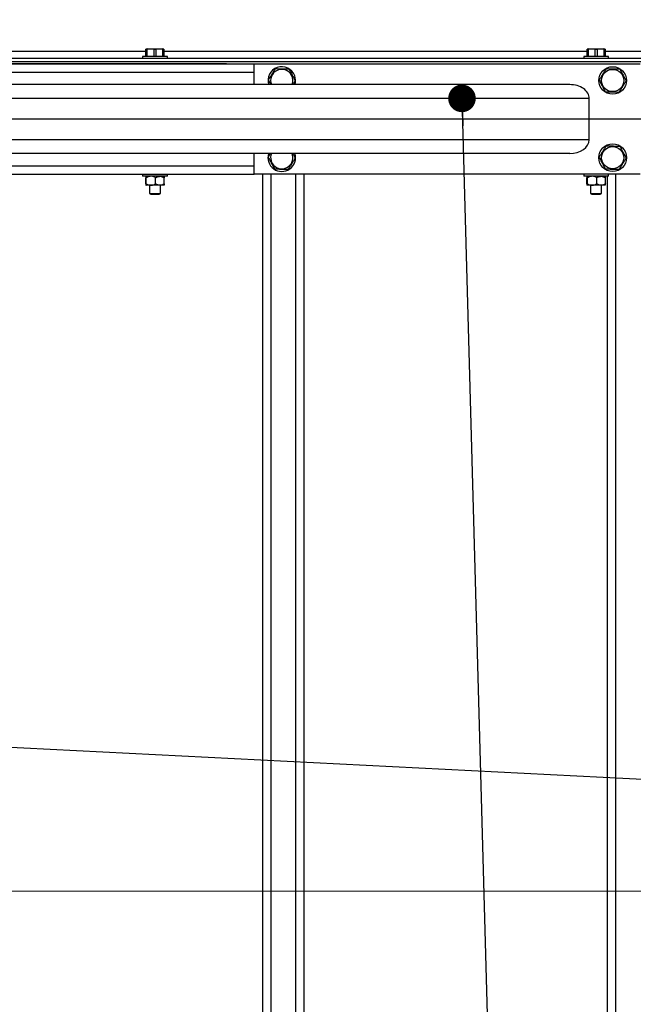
# Model space of a CAD drawing. Header units: millimetres. Extents: x 5 to 589, y 5 to 415.
# Tile 13 of 76: x 62 to 84, y 334 to 370. Entities that reach past the tile are written whole.
import ezdxf

# ---------------------------------------------------------------- set-up
doc = ezdxf.new("R2010")
doc.units = ezdxf.units.MM
doc.layers.add('COTES', color=1, linetype='Continuous')
doc.layers.add('NOTES', color=6, linetype='Continuous')
doc.layers.add('TRAIT-FORT', color=4, linetype='Continuous', lineweight=25)
doc.styles.add('SLDTEXTSTYLE0', font='TXT', dxfattribs={"width": 0.75})
doc.styles.add('SLDTEXTSTYLE10', font='TXT', dxfattribs={"width": 0.6875})
doc.dimstyles.new('SLDDIMSTYLE0', dxfattribs={"dimtxt": 3, "dimasz": 2, "dimexe": 0, "dimexo": 0.0625, "dimgap": 0.75, "dimtad": 1, "dimlfac": 20, "dimrnd": 1e-09, "dimzin": 12, "dimdsep": 46, "dimtxsty": 'SLDTEXTSTYLE0', "dimsah": 1, "dimcen": 0.09, "dimadec": 0, "dimazin": 3, "dimtfac": 1, "dimtofl": 0, "dimtmove": 0, "dimatfit": 3, "dimfxl": 1, "dimfrac": 2, "dimtolj": 1, "dimtzin": 12, "dimarcsym": 0})
doc.dimstyles.new('SLDDIMSTYLE2', dxfattribs={"dimtxt": 0.18, "dimasz": 1, "dimexe": 0, "dimexo": 0.0625, "dimgap": 0, "dimtad": 0, "dimtih": 1, "dimtoh": 1, "dimdec": 0, "dimrnd": 1e-09, "dimzin": 0, "dimdsep": 46, "dimtxsty": 'Standard', "dimblk1": 'DOT', "dimblk2": 'DOT', "dimsah": 1, "dimcen": 0.09, "dimadec": 0, "dimazin": 0, "dimtfac": 1, "dimtdec": 0, "dimtofl": 0, "dimtmove": 0, "dimatfit": 3, "dimldrblk": 'DOT', "dimfxl": 1, "dimfrac": 2, "dimtolj": 1, "dimtzin": 0, "dimarcsym": 0})

# ---------------------------------------------------------------- blocks, each defined once
blk = doc.blocks.new('_D_30')
at = {"layer": 'COTES', "color": 1, "transparency": 16777216}
for p, q in [((154.523, 366.453), (32.2, 366.453)), ((33.2, 306.453), (33.2, 366.453)), ((154.523, 306.453), (32.2, 306.453))]:
    blk.add_line(p, q, dxfattribs=at)
for points in [[(33.2, 366.453), (32.7, 364.453), (33.7, 364.453)], [(33.2, 306.453), (33.7, 308.453), (32.7, 308.453)]]:
    blk.add_solid(points, dxfattribs=at)
at = {"layer": 'COTES', "color": 1, "transparency": 16777216, "char_height": 3, "attachment_point": 1, "rotation": 90, "style": 'SLDTEXTSTYLE0'}
for s, insert in [('=', (29.333, 340.886)), ('1200', (29.333, 332.019)), ('=', (29.333, 329.594))]:
    blk.add_mtext(s, dxfattribs=dict(at, insert=insert))
blk = doc.blocks.new('_D_33')
at = {"layer": 'COTES', "color": 1, "transparency": 16777216}
for p, q in [((69.248, 368.453), (26.593, 368.453)), ((27.593, 304.453), (27.593, 368.453)), ((43.648, 304.453), (26.593, 304.453))]:
    blk.add_line(p, q, dxfattribs=at)
for points in [[(27.593, 368.453), (27.093, 366.453), (28.093, 366.453)], [(27.593, 304.453), (28.093, 306.453), (27.093, 306.453)]]:
    blk.add_solid(points, dxfattribs=at)
at = {"layer": 'COTES', "color": 1, "transparency": 16777216, "char_height": 3, "attachment_point": 1, "rotation": 90}
for s, insert, style in [('=  cadre', (23.726, 333.844), 'SLDTEXTSTYLE10'), ('1280', (23.726, 324.978), 'SLDTEXTSTYLE0'), ('=', (23.726, 322.553), 'SLDTEXTSTYLE0')]:
    blk.add_mtext(s, dxfattribs=dict(at, insert=insert, style=style))
blk = doc.blocks.new('_D_37')
at = {"layer": 'COTES', "color": 1, "transparency": 16777216}
for p, q in [((43.148, 370.953), (43.148, 399.803)), ((169.648, 370.953), (169.648, 399.803)), ((169.648, 398.803), (43.148, 398.803))]:
    blk.add_line(p, q, dxfattribs=at)
for points in [[(43.148, 398.803), (45.148, 398.303), (45.148, 399.303)], [(169.648, 398.803), (167.648, 399.303), (167.648, 398.303)]]:
    blk.add_solid(points, dxfattribs=at)
at = {"layer": 'COTES', "color": 1, "transparency": 16777216, "char_height": 3, "attachment_point": 1, "style": 'SLDTEXTSTYLE0'}
for s, insert in [('2530', (97.723, 402.67)), ('tole', (107.714, 402.67))]:
    blk.add_mtext(s, dxfattribs=dict(at, insert=insert))
blk = doc.blocks.new('_D_38')
at = {"layer": 'COTES', "color": 1, "transparency": 16777216}
for p, q in [((44.648, 369.453), (44.648, 393.832)), ((168.898, 369.153), (168.898, 393.832)), ((44.648, 392.832), (168.898, 392.832))]:
    blk.add_line(p, q, dxfattribs=at)
for points in [[(44.648, 392.832), (46.648, 392.332), (46.648, 393.332)], [(168.898, 392.832), (166.898, 393.332), (166.898, 392.332)]]:
    blk.add_solid(points, dxfattribs=at)
at = {"layer": 'COTES', "color": 1, "transparency": 16777216, "char_height": 3, "attachment_point": 1, "style": 'SLDTEXTSTYLE0'}
for s, insert in [('2485', (95.852, 396.7)), ('cadre', (105.844, 396.7))]:
    blk.add_mtext(s, dxfattribs=dict(at, insert=insert))
blk = doc.blocks.new('_Dot')
at = {"color": 0, "linetype": 'ByBlock', "lineweight": -2}
blk.add_line((-0.5, 0), (-1, 0), dxfattribs=at)
at = {"color": 0, "linetype": 'ByBlock', "const_width": 0.5}
blk.add_lwpolyline([(-0.25, 0, 1), (0.25, 0, 1)], format="xyb", close=True, dxfattribs=at)

msp = doc.modelspace()

# ---------------------------------------------------------------- linework, layer by layer
at = {"color": 7, "linetype": 'Continuous', "lineweight": 18}
msp.add_line((39.57533, 338.45273), (161.66221, 338.45273), dxfattribs=at)
at = {"layer": 'TRAIT-FORT', "color": 4, "linetype": 'Continuous', "lineweight": 25}
for p, q in [((66.32274, 368.90275), (50.97278, 368.90275)), ((66.36174, 369.00269), (66.32274, 368.9923)), ((66.32274, 368.98362), (66.35631, 368.98362)), ((66.32274, 368.72775), (66.32274, 368.98362)), ((66.61428, 368.98362), (66.35631, 368.98362)), ((66.35631, 368.98362), (66.35631, 368.72775)), ((66.36174, 369.00269), (66.93376, 369.00269)), ((66.61428, 368.98362), (66.68132, 368.98362)), ((66.61428, 368.72775), (66.61428, 368.98362)), ((66.68132, 368.98362), (66.68132, 368.72775)), ((66.93919, 368.98362), (66.68132, 368.98362)), ((66.97276, 368.9923), (66.93376, 369.00269)), ((66.93919, 368.98362), (66.97276, 368.98362)), ((66.93919, 368.72775), (66.93919, 368.98362)), ((66.97276, 368.98362), (66.97276, 368.72775)), ((82.32272, 368.90275), (66.97276, 368.90275)), ((82.36173, 369.00269), (82.32272, 368.9923)), ((82.32272, 368.98362), (82.35629, 368.98362)), ((82.32272, 368.72775), (82.32272, 368.98362)), ((82.61426, 368.98362), (82.35629, 368.98362)), ((82.35629, 368.98362), (82.35629, 368.72775)), ((82.36173, 369.00269), (82.93374, 369.00269)), ((82.61426, 368.98362), (82.68131, 368.98362)), ((82.61426, 368.72775), (82.61426, 368.98362)), ((82.68131, 368.98362), (82.68131, 368.72775)), ((82.93927, 368.98362), (82.68131, 368.98362)), ((82.97275, 368.9923), (82.93374, 369.00269)), ((82.93927, 368.98362), (82.97275, 368.98362)), ((82.93927, 368.72775), (82.93927, 368.98362)), ((82.97275, 368.98362), (82.97275, 368.72775)), ((98.3228, 368.90275), (82.97275, 368.90275)), ((107.30708, 368.65269), (49.9884, 368.65269)), ((107.22802, 368.52776), (50.06746, 368.52776)), ((50.89772, 368.45271), (70.24778, 368.45271)), ((66.19771, 368.72775), (66.19771, 368.65269)), ((67.09779, 368.72775), (66.19771, 368.72775)), ((67.09779, 368.65269), (67.09779, 368.72775)), ((70.24778, 367.70274), (70.24778, 368.45271)), ((70.24778, 368.45271), (84.24772, 368.45271)), ((82.19779, 368.72775), (82.19779, 368.65269)), ((83.09777, 368.72775), (82.19779, 368.72775)), ((83.09777, 368.65269), (83.09777, 368.72775)), ((50.89772, 368.15278), (70.24778, 368.15278)), ((70.75723, 367.86715), (70.84583, 367.70274)), ((81.69063, 367.70274), (50.4474, 367.70274)), ((82.39778, 367.20273), (50.57681, 367.20273)), ((82.39778, 365.70269), (82.39778, 367.20273)), ((82.39778, 365.70269), (50.57681, 365.70269)), ((81.69063, 365.20277), (50.4474, 365.20277)), ((70.24778, 364.45271), (70.24778, 365.20277)), ((50.89772, 364.75274), (70.24778, 364.75274)), ((50.89772, 364.45271), (70.24778, 364.45271)), ((66.19771, 364.45271), (66.19771, 364.37775)), ((67.06336, 364.37775), (66.19771, 364.37775)), ((66.31149, 364.103), (66.31149, 364.32749)), ((66.33542, 364.103), (66.33542, 364.32749)), ((66.67169, 364.103), (66.67169, 364.32749)), ((66.98402, 364.103), (66.98402, 364.32749)), ((67.09779, 364.37775), (67.06336, 364.37775)), ((67.09779, 364.37775), (67.09779, 364.45271)), ((84.24772, 364.45271), (70.24778, 364.45271)), ((70.5478, 364.45271), (70.5478, 308.45276)), ((70.84773, 364.45271), (70.84773, 308.45276)), ((71.74772, 364.45271), (71.74772, 308.45276)), ((72.04774, 364.45271), (72.04774, 308.45276)), ((82.19779, 364.45271), (82.19779, 364.37775)), ((83.06335, 364.37775), (82.19779, 364.37775)), ((82.31147, 364.103), (82.31147, 364.32749)), ((82.33541, 364.103), (82.33541, 364.32749)), ((82.67167, 364.103), (82.67167, 364.32749)), ((82.9841, 364.103), (82.9841, 364.32749)), ((83.0478, 364.37775), (83.0478, 308.52772)), ((83.09777, 364.37775), (83.06335, 364.37775)), ((83.09777, 364.37775), (83.09777, 364.45271)), ((83.34773, 364.45271), (83.34773, 308.45276)), ((66.50356, 364.05274), (66.32341, 364.05274)), ((66.44777, 364.05274), (66.44777, 363.75662)), ((66.8279, 364.05274), (66.50356, 364.05274)), ((66.9721, 364.05274), (66.8279, 364.05274)), ((66.84774, 363.75662), (66.84774, 364.05274)), ((82.50354, 364.05274), (82.32339, 364.05274)), ((82.44775, 364.05274), (82.44775, 363.75662)), ((82.82789, 364.05274), (82.50354, 364.05274)), ((82.97208, 364.05274), (82.82789, 364.05274)), ((82.84772, 363.75662), (82.84772, 364.05274)), ((66.44777, 363.75662), (66.49774, 363.72773)), ((66.44777, 363.75662), (66.84774, 363.75662)), ((66.49774, 363.72773), (66.79776, 363.72773)), ((66.79776, 363.72773), (66.84774, 363.75662)), ((82.44775, 363.75662), (82.49772, 363.72773)), ((82.44775, 363.75662), (82.84772, 363.75662)), ((82.49772, 363.72773), (82.79775, 363.72773)), ((82.79775, 363.72773), (82.84772, 363.75662))]:
    msp.add_line(p, q, dxfattribs=at)
for centre, radius in [((83.24776, 367.85273), 0.5), ((83.24776, 367.85273), 0.40375), ((83.24776, 365.05273), 0.5), ((83.24776, 365.05273), 0.40375)]:
    msp.add_circle(centre, radius, dxfattribs=at)
for centre, radius, start, end in [((71.24776, 367.85273), 0.5, 20.26999, 197.457603), ((71.24776, 367.85273), 0.40375, 28.317532, 201.809207), ((71.24776, 367.85273), 0.40375, 338.190793, 28.317532), ((71.24776, 367.85273), 0.5, 342.542397, 20.26999), ((71.24776, 365.05273), 0.5, 162.542397, 17.457603), ((71.24776, 365.05273), 0.40375, 158.190793, 21.809207)]:
    msp.add_arc(centre, radius, start, end, dxfattribs=at)
for centre, start_param, end_param in [((81.69065, 367.20273), 3.14159265, 4.71238898), ((81.69065, 365.70273), 1.57079633, 3.14159265)]:
    msp.add_ellipse(centre, major_axis=(-0.70711, 0), ratio=0.70710678, start_param=start_param, end_param=end_param, dxfattribs=at)
for points, knots in [([(71.01501, 368.28476), (70.99264, 368.24851), (70.94742, 368.17522), (70.8803, 368.06671), (70.81639, 367.96284), (70.77707, 367.89924), (70.75723, 367.86715)], [0, 0, 0, 0, 0.26462673, 0.53495501, 0.76536157, 1, 1, 1, 1]), ([(71.01501, 368.28476), (71.05758, 368.28349), (71.14363, 368.28092), (71.27115, 368.27724), (71.39305, 368.27367), (71.46779, 368.27147), (71.50548, 368.27036)], [0, 0, 0, 0, 0.264608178, 0.534878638, 0.765423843, 1, 1, 1, 1]), ([(71.50548, 368.27036), (71.53512, 368.2154), (71.58412, 368.12451), (71.65517, 367.99264), (71.70298, 367.90394), (71.73044, 367.85291), (71.73827, 367.83835)], [0, 0, 0, 0, 0.385565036, 0.637653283, 0.896646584, 1, 1, 1, 1]), ([(83.015, 368.28476), (82.99263, 368.24851), (82.94741, 368.17522), (82.88029, 368.06671), (82.81637, 367.96284), (82.77706, 367.89924), (82.75722, 367.86715)], [0, 0, 0, 0, 0.26462673, 0.53495501, 0.76536157, 1, 1, 1, 1]), ([(83.015, 368.28476), (83.05757, 368.28349), (83.14362, 368.28092), (83.27114, 368.27724), (83.39304, 368.27367), (83.46778, 368.27147), (83.50547, 368.27036)], [0, 0, 0, 0, 0.264608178, 0.534878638, 0.765423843, 1, 1, 1, 1]), ([(83.50547, 368.27036), (83.5351, 368.2154), (83.58411, 368.12451), (83.65516, 367.99264), (83.70297, 367.90394), (83.73043, 367.85291), (83.73826, 367.83835)], [0, 0, 0, 0, 0.385565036, 0.637653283, 0.896646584, 1, 1, 1, 1]), ([(71.65464, 367.70274), (71.66264, 367.71568), (71.6911, 367.76168), (71.71855, 367.80629), (71.73827, 367.83835)], [0, 0, 0, 0, 0.28134523, 1, 1, 1, 1]), ([(82.75722, 367.86715), (82.78685, 367.81219), (82.83586, 367.72129), (82.9069, 367.58942), (82.95472, 367.50073), (82.98218, 367.44969), (82.99001, 367.43514)], [0, 0, 0, 0, 0.385565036, 0.637653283, 0.896646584, 1, 1, 1, 1]), ([(83.48058, 367.42074), (83.50296, 367.45698), (83.5482, 367.53024), (83.61511, 367.63884), (83.67928, 367.74254), (83.71848, 367.80621), (83.73826, 367.83835)], [0, 0, 0, 0, 0.26465365, 0.53490901, 0.76527687, 1, 1, 1, 1]), ([(83.48058, 367.42074), (83.43801, 367.42196), (83.35192, 367.42442), (83.2244, 367.42829), (83.10247, 367.43183), (83.02773, 367.43403), (82.99001, 367.43514)], [0, 0, 0, 0, 0.26455318, 0.53496974, 0.76528125, 1, 1, 1, 1]), ([(83.015, 365.48478), (82.99263, 365.44852), (82.94741, 365.37523), (82.88029, 365.26672), (82.81637, 365.16285), (82.77706, 365.09925), (82.75722, 365.06716)], [0, 0, 0, 0, 0.26462673, 0.53495501, 0.76536157, 1, 1, 1, 1]), ([(83.015, 365.48478), (83.05757, 365.48351), (83.14362, 365.48094), (83.27114, 365.47725), (83.39304, 365.47368), (83.46778, 365.47148), (83.50547, 365.47038)], [0, 0, 0, 0, 0.264608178, 0.534878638, 0.765423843, 1, 1, 1, 1]), ([(83.50547, 365.47038), (83.53511, 365.41542), (83.58415, 365.32451), (83.6551, 365.19258), (83.70299, 365.10393), (83.73043, 365.05292), (83.73826, 365.03836)], [0, 0, 0, 0, 0.38556411, 0.63782046, 0.89664683, 1, 1, 1, 1]), ([(70.84087, 365.20277), (70.8329, 365.1898), (70.8046, 365.14369), (70.77704, 365.09916), (70.75723, 365.06716)], [0, 0, 0, 0, 0.28153468, 1, 1, 1, 1]), ([(70.75723, 365.06716), (70.78686, 365.0122), (70.83585, 364.92129), (70.90696, 364.78947), (70.95459, 364.70068), (70.98215, 364.6497), (70.99002, 364.63515)], [0, 0, 0, 0, 0.38556567, 0.63765434, 0.89655851, 1, 1, 1, 1]), ([(71.48059, 364.62075), (71.50294, 364.65696), (71.54814, 364.73024), (71.61511, 364.83881), (71.67929, 364.94255), (71.71849, 365.00623), (71.73827, 365.03836)], [0, 0, 0, 0, 0.26439487, 0.53491172, 0.76527824, 1, 1, 1, 1]), ([(71.64968, 365.20277), (71.65127, 365.19982), (71.67319, 365.15903), (71.703, 365.10394), (71.73044, 365.05292), (71.73827, 365.03836)], [0, 0, 0, 0, 0.05291359, 0.7297352, 1, 1, 1, 1]), ([(82.75722, 365.06716), (82.78685, 365.0122), (82.83586, 364.9213), (82.9069, 364.78943), (82.95472, 364.70074), (82.98218, 364.6497), (82.99001, 364.63515)], [0, 0, 0, 0, 0.385565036, 0.637653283, 0.896646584, 1, 1, 1, 1]), ([(83.48058, 364.62075), (83.50297, 364.65696), (83.54825, 364.73018), (83.61509, 364.83884), (83.67929, 364.94255), (83.71848, 365.00623), (83.73826, 365.03836)], [0, 0, 0, 0, 0.26449363, 0.53491072, 0.76527773, 1, 1, 1, 1]), ([(71.48059, 364.62075), (71.43799, 364.62197), (71.3519, 364.62443), (71.22435, 364.62831), (71.10245, 364.63184), (71.02771, 364.63404), (70.99002, 364.63515)], [0, 0, 0, 0, 0.26474005, 0.53496561, 0.7654677, 1, 1, 1, 1]), ([(83.48058, 364.62075), (83.43801, 364.62197), (83.35192, 364.62444), (83.2244, 364.62831), (83.10247, 364.63184), (83.02773, 364.63404), (82.99001, 364.63515)], [0, 0, 0, 0, 0.26455318, 0.53496974, 0.76528125, 1, 1, 1, 1]), ([(66.32341, 364.37775), (66.32131, 364.37485), (66.31714, 364.3691), (66.31336, 364.34129), (66.31149, 364.32749)], [0, 0, 0, 0, 0.50405951, 1, 1, 1, 1]), ([(66.33542, 364.32749), (66.33375, 364.33923), (66.33034, 364.3631), (66.32632, 364.3767), (66.32392, 364.37757), (66.32341, 364.37775)], [0, 0, 0, 0, 0.43237865, 0.87957701, 1, 1, 1, 1]), ([(66.50356, 364.37775), (66.50082, 364.3777), (66.45651, 364.37691), (66.39827, 364.36078), (66.34812, 364.33422), (66.33542, 364.32749)], [0, 0, 0, 0, 0.04681432, 0.75870138, 1, 1, 1, 1]), ([(66.67169, 364.32749), (66.65205, 364.33793), (66.59907, 364.36607), (66.54044, 364.37324), (66.50356, 364.37775)], [0, 0, 0, 0, 0.37073208, 1, 1, 1, 1]), ([(66.67169, 364.32749), (66.69309, 364.33923), (66.73661, 364.36309), (66.79051, 364.37671), (66.82135, 364.37757), (66.8279, 364.37775)], [0, 0, 0, 0, 0.43241015, 0.8794079, 1, 1, 1, 1]), ([(66.8279, 364.37775), (66.85537, 364.37485), (66.90988, 364.36909), (66.95944, 364.34129), (66.98402, 364.32749)], [0, 0, 0, 0, 0.5040042, 1, 1, 1, 1]), ([(66.9721, 364.37775), (66.97419, 364.37485), (66.97836, 364.3691), (66.98214, 364.34129), (66.98402, 364.32749)], [0, 0, 0, 0, 0.50405951, 1, 1, 1, 1]), ([(82.32339, 364.37775), (82.32129, 364.37485), (82.31713, 364.3691), (82.31335, 364.34129), (82.31147, 364.32749)], [0, 0, 0, 0, 0.50405951, 1, 1, 1, 1]), ([(82.33541, 364.32749), (82.33373, 364.33923), (82.33033, 364.3631), (82.32631, 364.3767), (82.3239, 364.37757), (82.32339, 364.37775)], [0, 0, 0, 0, 0.43237865, 0.87957701, 1, 1, 1, 1]), ([(82.50354, 364.37775), (82.50081, 364.3777), (82.45652, 364.37691), (82.39834, 364.36073), (82.34814, 364.33422), (82.33541, 364.32749)], [0, 0, 0, 0, 0.046815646, 0.75829588, 1, 1, 1, 1]), ([(82.67167, 364.32749), (82.65203, 364.33793), (82.59905, 364.36607), (82.54043, 364.37324), (82.50354, 364.37775)], [0, 0, 0, 0, 0.37073208, 1, 1, 1, 1]), ([(82.67167, 364.32749), (82.69307, 364.33923), (82.73659, 364.36309), (82.79049, 364.37671), (82.82133, 364.37757), (82.82789, 364.37775)], [0, 0, 0, 0, 0.43241015, 0.8794079, 1, 1, 1, 1]), ([(82.82789, 364.37775), (82.85535, 364.37485), (82.90987, 364.36908), (82.95948, 364.34129), (82.9841, 364.32749)], [0, 0, 0, 0, 0.50381424, 1, 1, 1, 1]), ([(82.97208, 364.37775), (82.97417, 364.37485), (82.97832, 364.3691), (82.98218, 364.34129), (82.9841, 364.32749)], [0, 0, 0, 0, 0.50404489, 1, 1, 1, 1]), ([(66.31149, 364.103), (66.31312, 364.09126), (66.31644, 364.06739), (66.32049, 364.05378), (66.3229, 364.05292), (66.32341, 364.05274)], [0, 0, 0, 0, 0.43236132, 0.87945235, 1, 1, 1, 1]), ([(66.32341, 364.05274), (66.3255, 364.05564), (66.32965, 364.0614), (66.33351, 364.0892), (66.33542, 364.103)], [0, 0, 0, 0, 0.50392825, 1, 1, 1, 1]), ([(66.33542, 364.103), (66.34812, 364.09625), (66.39823, 364.06961), (66.45651, 364.05302), (66.50082, 364.05276), (66.50356, 364.05274)], [0, 0, 0, 0, 0.24145379, 0.95320243, 1, 1, 1, 1]), ([(66.50356, 364.05274), (66.54045, 364.0572), (66.5991, 364.06428), (66.65205, 364.09252), (66.67169, 364.103)], [0, 0, 0, 0, 0.6291152, 1, 1, 1, 1]), ([(66.8279, 364.05274), (66.80039, 364.05564), (66.74584, 364.06138), (66.69627, 364.0892), (66.67169, 364.103)], [0, 0, 0, 0, 0.50420337, 1, 1, 1, 1]), ([(66.98402, 364.103), (66.96266, 364.09126), (66.9192, 364.06737), (66.8652, 364.05379), (66.83442, 364.05292), (66.8279, 364.05274)], [0, 0, 0, 0, 0.43226463, 0.87976656, 1, 1, 1, 1]), ([(66.98402, 364.103), (66.98238, 364.09126), (66.97906, 364.06739), (66.97501, 364.05378), (66.97261, 364.05292), (66.9721, 364.05274)], [0, 0, 0, 0, 0.43236132, 0.87945235, 1, 1, 1, 1]), ([(82.31147, 364.103), (82.31308, 364.09126), (82.31635, 364.06739), (82.32069, 364.05378), (82.32292, 364.05292), (82.32339, 364.05274)], [0, 0, 0, 0, 0.43236132, 0.87948287, 1, 1, 1, 1]), ([(82.32339, 364.05274), (82.32553, 364.05564), (82.32977, 364.0614), (82.33354, 364.0892), (82.33541, 364.103)], [0, 0, 0, 0, 0.50395819, 1, 1, 1, 1]), ([(82.33541, 364.103), (82.34814, 364.09625), (82.3983, 364.06966), (82.45651, 364.05302), (82.50081, 364.05276), (82.50354, 364.05274)], [0, 0, 0, 0, 0.24185896, 0.95320109, 1, 1, 1, 1]), ([(82.50354, 364.05274), (82.54044, 364.0572), (82.59908, 364.06428), (82.65203, 364.09252), (82.67167, 364.103)], [0, 0, 0, 0, 0.6291152, 1, 1, 1, 1]), ([(82.82789, 364.05274), (82.80042, 364.05564), (82.7459, 364.06141), (82.69629, 364.08921), (82.67167, 364.103)], [0, 0, 0, 0, 0.50381424, 1, 1, 1, 1]), ([(82.9841, 364.103), (82.9627, 364.09126), (82.91919, 364.0674), (82.86527, 364.05378), (82.83444, 364.05292), (82.82789, 364.05274)], [0, 0, 0, 0, 0.43247417, 0.87940744, 1, 1, 1, 1]), ([(82.9841, 364.103), (82.98242, 364.09126), (82.97902, 364.06739), (82.97499, 364.05378), (82.97259, 364.05292), (82.97208, 364.05274)], [0, 0, 0, 0, 0.43237768, 0.87945582, 1, 1, 1, 1])]:
    msp.add_open_spline(points, degree=3, knots=knots, dxfattribs=at)

# ---------------------------------------------------------------- dimensions: what is measured, and where the dimension line sits
at = {"layer": 'COTES', "color": 1}
for base, p1, p2, text, picture, middle in [((43.14776, 398.80273), (169.64776, 369.95273), (43.14776, 369.95273), '<> tole', '_D_37', (106.39776, 398.80273)), ((168.89776, 392.83238), (44.64776, 368.45273), (168.89776, 368.15273), '<> cadre', '_D_38', (106.77276, 392.83238))]:
    dim = msp.add_linear_dim(base=base, p1=p1, p2=p2, text=text, dimstyle='SLDDIMSTYLE0', dxfattribs=at)
    dim.commit()
    dim.dimension.update_dxf_attribs({"geometry": picture, "text_midpoint": middle, "dimtype": 160})
for base, p1, p2, text, picture, middle in [((27.59342, 368.45273), (44.64776, 304.45273), (70.24776, 368.45273), '=<>=  cadre', '_D_33', (27.59342, 336.45273)), ((33.20011, 366.45273), (155.52276, 306.45273), (155.52276, 366.45273), '=<>=', '_D_30', (33.20011, 336.45273))]:
    dim = msp.add_linear_dim(base=base, p1=p1, p2=p2, angle=90, text=text, dimstyle='SLDDIMSTYLE0', dxfattribs=at)
    dim.commit()
    dim.dimension.update_dxf_attribs({"geometry": picture, "text_midpoint": middle, "dimtype": 160})

# ---------------------------------------------------------------- leaders
at = {"layer": 'NOTES', "color": 211}
for points in [[(77.78327, 367.20273), (79.87421, 291.06918)], [(46.73068, 344.42258), (177.42138, 337.79874)], [(46.73068, 328.7341), (177.42138, 337.79874)]]:
    msp.add_leader(points, dimstyle='SLDDIMSTYLE2', dxfattribs=at)

doc.saveas('drawing.dxf')
